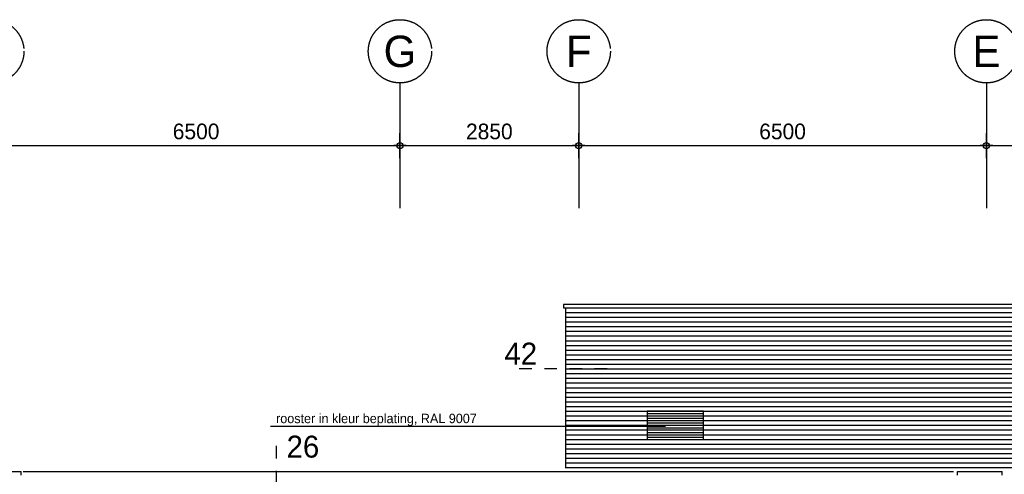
# Model space of a CAD drawing. Extents: x 0 to 140000, y 0 to 84100.
# Tile 6 of 36: x 34710 to 50407, y 31121 to 38374. Entities that reach past the tile are written whole.
import ezdxf
from ezdxf.enums import TextEntityAlignment as Align

# ---------------------------------------------------------------- set-up
doc = ezdxf.new("R2010")
doc.units = 0
doc.header["$LTSCALE"] = 100
doc.header["$MEASUREMENT"] = 0
doc.header["$PDMODE"] = 35
doc.header["$PDSIZE"] = 100
doc.linetypes.add('B0201', pattern=[50, 31.25, -6.25, 6.25, -6.25])
doc.linetypes.add('TEGELS', pattern=[4, 2, -2])
doc.layers.get('0').update_dxf_attribs({"linetype": 'CONTINUOUS'})
doc.layers.get('DEFPOINTS').update_dxf_attribs({"linetype": 'CONTINUOUS'})
for name, color, linetype in [('AL$1A---_ALGEMEEN', 1, 'CONTINUOUS'), ('AL$7A---_STRAMIEN', 42, 'B0201'), ('AL21----_BUITENWAND', 2, 'CONTINUOUS'), ('AM$1A---_ALGEMEEN', 1, 'CONTINUOUS'), ('AT$1A---_ALGEMEEN', 1, 'CONTINUOUS'), ('AT$1A---_TEKST', 2, 'CONTINUOUS'), ('DETAILS', 4, 'TEGELS'), ('GOLFPLAAT', 42, 'CONTINUOUS')]:
    doc.layers.add(name, color=color, linetype=linetype)
doc.styles.add('02_100', font='B-GBP.shx', dxfattribs={"height": 250})
doc.styles.add('03_100', font='B-GBP.shx', dxfattribs={"height": 350})
doc.styles.add('03_200', font='B-GBP.shx', dxfattribs={"height": 700})
doc.styles.add('B-01', font='b-gbp')
doc.dimstyles.new('1732', dxfattribs={"dimscale": 100, "dimtxt": 2.5, "dimasz": 1, "dimexe": 0.18, "dimexo": 0.0625, "dimgap": 1, "dimtad": 1, "dimdec": 0, "dimzin": 0, "dimtxsty": 'B-01', "dimblk1": 'B-TOD', "dimblk2": 'B-TOD', "dimsah": 1, "dimcen": 1, "dimse1": 1, "dimse2": 1, "dimclrt": 2, "dimazin": 3, "dimtfac": 1, "dimtdec": 1, "dimtmove": 0, "dimatfit": 3, "dimtolj": 1, "dimtzin": 0})

# ---------------------------------------------------------------- blocks, each defined once
blk = doc.blocks.new('B-TOD')
for p, q in [((0, -2), (0, 2)), ((-1, 0), (1, 0))]:
    blk.add_line(p, q)
blk.add_circle((0, 0), 0.5)
blk = doc.blocks.new('*D68')
at = {"color": 0, "linetype": 'BYBLOCK'}
blk.add_line((34372, 36364), (40672, 36364), dxfattribs=at)
at = {"layer": 'DEFPOINTS', "color": 0, "linetype": 'BYBLOCK'}
for p in [(40772, 36364), (34272, 36018), (40772, 36018)]:
    blk.add_point(p, dxfattribs=at)
at = {"color": 0, "linetype": 'BYBLOCK', "xscale": 100, "yscale": 100, "zscale": 100, "rotation": 180}
blk.add_blockref('B-TOD', (34272, 36364), dxfattribs=at)
at = {"color": 0, "linetype": 'BYBLOCK', "xscale": 100, "yscale": 100, "zscale": 100}
blk.add_blockref('B-TOD', (40772, 36364), dxfattribs=at)
at = {"color": 2, "linetype": 'BYBLOCK', "insert": (37522, 36589), "char_height": 250, "attachment_point": 5, "style": 'B-01'}
blk.add_mtext('\\A1;6500', dxfattribs=at)
blk = doc.blocks.new('*D67')
at = {"color": 0, "linetype": 'BYBLOCK'}
blk.add_line((40872, 36364), (43522, 36364), dxfattribs=at)
at = {"layer": 'DEFPOINTS', "color": 0, "linetype": 'BYBLOCK'}
for p in [(43622, 36364), (40772, 36018), (43622, 36018)]:
    blk.add_point(p, dxfattribs=at)
at = {"color": 0, "linetype": 'BYBLOCK', "xscale": 100, "yscale": 100, "zscale": 100, "rotation": 180}
blk.add_blockref('B-TOD', (40772, 36364), dxfattribs=at)
at = {"color": 0, "linetype": 'BYBLOCK', "xscale": 100, "yscale": 100, "zscale": 100}
blk.add_blockref('B-TOD', (43622, 36364), dxfattribs=at)
at = {"color": 2, "linetype": 'BYBLOCK', "insert": (42197, 36589), "char_height": 250, "attachment_point": 5, "style": 'B-01'}
blk.add_mtext('\\A1;2850', dxfattribs=at)
blk = doc.blocks.new('*D66')
at = {"color": 0, "linetype": 'BYBLOCK'}
blk.add_line((43722, 36364), (50022, 36364), dxfattribs=at)
at = {"layer": 'DEFPOINTS', "color": 0, "linetype": 'BYBLOCK'}
for p in [(50122, 36364), (43622, 36018), (50122, 36018)]:
    blk.add_point(p, dxfattribs=at)
at = {"color": 0, "linetype": 'BYBLOCK', "xscale": 100, "yscale": 100, "zscale": 100, "rotation": 180}
blk.add_blockref('B-TOD', (43622, 36364), dxfattribs=at)
at = {"color": 0, "linetype": 'BYBLOCK', "xscale": 100, "yscale": 100, "zscale": 100}
blk.add_blockref('B-TOD', (50122, 36364), dxfattribs=at)
at = {"color": 2, "linetype": 'BYBLOCK', "insert": (46872, 36589), "char_height": 250, "attachment_point": 5, "style": 'B-01'}
blk.add_mtext('\\A1;6500', dxfattribs=at)
blk = doc.blocks.new('*D65')
at = {"color": 0, "linetype": 'BYBLOCK'}
blk.add_line((50222, 36364), (54582, 36364), dxfattribs=at)
at = {"layer": 'DEFPOINTS', "color": 0, "linetype": 'BYBLOCK'}
for p in [(54682, 36364), (50122, 36018), (54682, 36018)]:
    blk.add_point(p, dxfattribs=at)
at = {"color": 0, "linetype": 'BYBLOCK', "xscale": 100, "yscale": 100, "zscale": 100, "rotation": 180}
blk.add_blockref('B-TOD', (50122, 36364), dxfattribs=at)
at = {"color": 0, "linetype": 'BYBLOCK', "xscale": 100, "yscale": 100, "zscale": 100}
blk.add_blockref('B-TOD', (54682, 36364), dxfattribs=at)
at = {"color": 2, "linetype": 'BYBLOCK', "insert": (52402, 36589), "char_height": 250, "attachment_point": 5, "style": 'B-01'}
blk.add_mtext('\\A1;4560', dxfattribs=at)

msp = doc.modelspace()

# ---------------------------------------------------------------- linework, layer by layer
msp.add_lwpolyline([(45612, 32128.1), (44712, 32128.1), (44712, 31678.1), (45612, 31678.1), (45612, 32128.1)])
at = {"layer": 'AL$1A---_ALGEMEEN'}
msp.add_line((45007.7, 31883.7), (38707.3, 31883.7), dxfattribs=at)
at = {"layer": 'AL$7A---_STRAMIEN'}
for p, q in [((40772, 37364.5), (40772, 35364.5)), ((43622, 37364.5), (43622, 35364.5)), ((50122, 37364.5), (50122, 35364.5))]:
    msp.add_line(p, q, dxfattribs=at)
at = {"layer": 'AL$7A---_STRAMIEN', "color": 1}
for centre in [(34272, 37869.1), (40772, 37869.1), (43622, 37869.1), (50122, 37869.1)]:
    msp.add_circle(centre, 504.6, dxfattribs=at)
at = {"layer": 'AL21----_BUITENWAND'}
for p, q in [((54392.2, 33832.6), (43382, 33832.6)), ((43382, 33832.6), (43382, 33778.1)), ((43382, 33778.1), (54392.2, 33778.1)), ((43412, 33778.1), (43412, 31221.2)), ((34022, 31164.1), (34732, 31164.1)), ((34732, 31109.7), (34732, 31164.1)), ((34764.6, 31164.1), (49598.3, 31164.1)), ((49662, 31164.1), (50372, 31164.1)), ((49662, 31109.7), (49662, 31164.1)), ((50372, 31109.7), (50372, 31164.1))]:
    msp.add_line(p, q, dxfattribs=at)
at = {"layer": 'DETAILS', "color": 5}
for p, q in [((44074.8, 32803.1), (42627.7, 32803.1)), ((49539.5, 32803.1), (50986.7, 32803.1)), ((38799.8, 31575.1), (38799.8, 29673.1))]:
    msp.add_line(p, q, dxfattribs=at)
at = {"layer": 'GOLFPLAAT'}
for p, q in [((43412, 33703.1), (54362.2, 33703.1)), ((43412, 33628.1), (54362.2, 33628.1)), ((43412, 33553.1), (54362.2, 33553.1)), ((43412, 33478.1), (54362.2, 33478.1)), ((43412, 33403.1), (54362.2, 33403.1)), ((43412, 33328.1), (54362.2, 33328.1)), ((43412, 33253.1), (54362.2, 33253.1)), ((43412, 33178.1), (54362.2, 33178.1)), ((43412, 33103.1), (54362.2, 33103.1)), ((43412, 33028.1), (54362.2, 33028.1)), ((43412, 33028.1), (54362.2, 33028.1)), ((43412, 32953.1), (54362.2, 32953.1)), ((43412, 32878.1), (54362.2, 32878.1)), ((43412, 32803.1), (54362.2, 32803.1)), ((43412, 32728.1), (54362.2, 32728.1)), ((43412, 32653.1), (54362.2, 32653.1)), ((43412, 32578.1), (54362.2, 32578.1)), ((43412, 32503.1), (54362.2, 32503.1)), ((43412, 32428.1), (54362.2, 32428.1)), ((43412, 32353.1), (54362.2, 32353.1)), ((43412, 32278.1), (54362.2, 32278.1)), ((43412, 32203.1), (54362.2, 32203.1)), ((43412, 32128.1), (54362.2, 32128.1)), ((43412, 32053.1), (44712, 32053.1)), ((44712, 32090.1), (45612, 32090.1)), ((44712, 32053.1), (45612, 32053.1)), ((45612, 32053.1), (54362.2, 32053.1)), ((43412, 31978.1), (44712, 31978.1)), ((43412, 31903.1), (44712, 31903.1)), ((44712, 32015.1), (45612, 32015.1)), ((44712, 31978.1), (45612, 31978.1)), ((44712, 31940.1), (45612, 31940.1)), ((44712, 31903.1), (45612, 31903.1)), ((45612, 31978.1), (54362.2, 31978.1)), ((45612, 31903.1), (54362.2, 31903.1)), ((43412, 31828.1), (44712, 31828.1)), ((43412, 31753.1), (44712, 31753.1)), ((44712, 31865.1), (45612, 31865.1)), ((44712, 31828.1), (45612, 31828.1)), ((44712, 31790.1), (45612, 31790.1)), ((44712, 31753.1), (45612, 31753.1)), ((44712, 31716.1), (45612, 31716.1)), ((45612, 31828.1), (54362.2, 31828.1)), ((45612, 31753.1), (54362.2, 31753.1)), ((43412, 31678.1), (54362.2, 31678.1)), ((43412, 31678.1), (54362.2, 31678.1)), ((43412, 31603.1), (54362.2, 31603.1)), ((43412, 31528.1), (54362.2, 31528.1)), ((43412, 31453.1), (54362.2, 31453.1)), ((43412, 31378.1), (54362.2, 31378.1)), ((43412, 31378.1), (54362.2, 31378.1)), ((43412, 31303.1), (54362.2, 31303.1)), ((43412, 31228.1), (54362.2, 31228.1))]:
    msp.add_line(p, q, dxfattribs=at)

# ---------------------------------------------------------------- texts
at = {"layer": 'AT$1A---_ALGEMEEN', "color": 4, "style": '03_100'}
for s, p in [('42', (42438, 32871.5)), ('26', (38964.8, 31387.8))]:
    msp.add_text(s, height=350, dxfattribs=at).set_placement(p)
at = {"layer": 'AT$1A---_ALGEMEEN', "color": 2, "style": '02_100'}
msp.add_text('rooster in kleur beplating, RAL 9007', height=150, dxfattribs=at).set_placement((38796.9, 31937.3))
at = {"layer": 'AT$1A---_TEKST', "color": 3, "style": '03_200'}
for s, p in [('G', (40772, 37869.1)), ('F', (43622, 37869.1)), ('E', (50122, 37869.1))]:
    msp.add_text(s, height=500, dxfattribs=at).set_placement(p, align=Align.MIDDLE)

# ---------------------------------------------------------------- dimensions: what is measured, and where the dimension line sits
at = {"layer": 'AM$1A---_ALGEMEEN'}
for base, p1, p2, picture, middle in [((40772, 36364.5), (34272, 36017.6), (40772, 36017.6), '*D68', (37522, 36589.5)), ((43622, 36364.5), (40772, 36017.6), (43622, 36017.6), '*D67', (42197, 36589.5)), ((50122, 36364.5), (43622, 36017.6), (50122, 36017.6), '*D66', (46872, 36589.5)), ((54682.1, 36364.5), (50122, 36017.6), (54682.1, 36017.6), '*D65', (52402.1, 36589.5))]:
    dim = msp.add_linear_dim(base=base, p1=p1, p2=p2, dimstyle='1732', dxfattribs=at)
    dim.commit()
    dim.dimension.update_dxf_attribs({"geometry": picture, "text_midpoint": middle})

doc.saveas('drawing.dxf')
